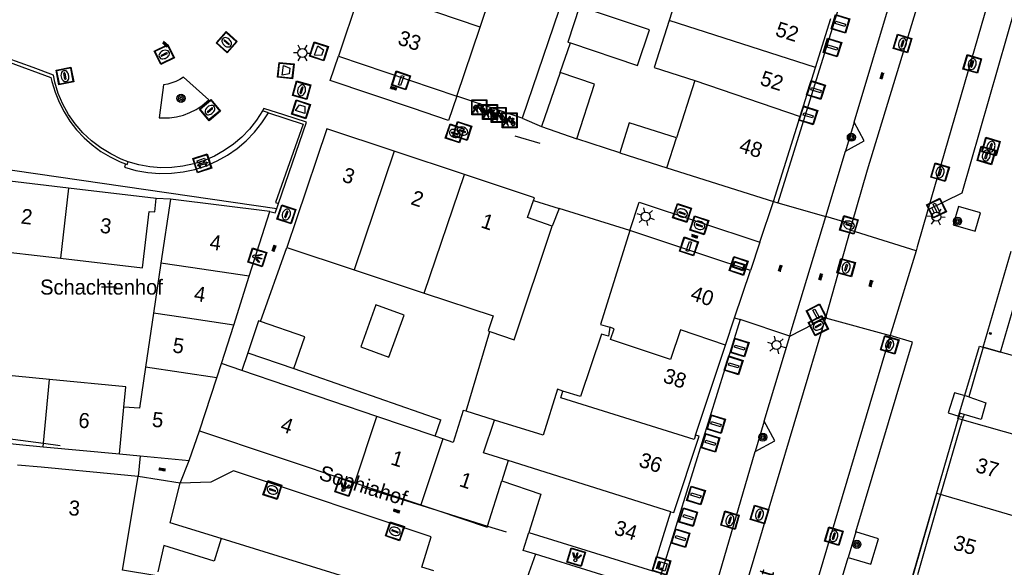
# Model space of a CAD drawing. Header units: metres. Extents: x 93870 to 95789, y 463036 to 464040.
# Tile 78 of 256: x 94095 to 94161, y 463589 to 463625. Entities that reach past the tile are written whole.
import ezdxf
from ezdxf.enums import TextEntityAlignment as Align

# ---------------------------------------------------------------- set-up
doc = ezdxf.new("R2010")
doc.units = ezdxf.units.M
doc.header["$LTSCALE"] = 25.4
for name, color, linetype in [('B_BEBOUWINGSGRENS_0', 1, 'Continuous'), ('B_LUIFEL_1', 200, 'Continuous'), ('B_OVERBOUWLIJN_LIJN_1', 7, 'Continuous'), ('B_TUSSENMUUR_0', 7, 'Continuous'), ('G_GRENS_ALGEMEEN_0', 7, 'Continuous'), ('Q_BANK_0', 7, 'Continuous'), ('Q_BLOEMBAK_0', 93, 'Continuous'), ('Q_BOOM_0', 3, 'Continuous'), ('Q_CAI-KAST_0', 10, 'Continuous'), ('Q_FIETSENREK_0', 6, 'Continuous'), ('Q_INSPECTIE_OF_RIOOLPUT_0', 253, 'Continuous'), ('Q_KOLK_0', 254, 'Continuous'), ('Q_LICHTMAST_0', 2, 'Continuous'), ('Q_LICHTPUNT_1', 7, 'Continuous'), ('Q_STRAATNAAMBORD_0', 7, 'Continuous'), ('Q_VERKEERSBORDPAAL_0', 40, 'Continuous'), ('Q_WATERLEIDINGPUT_0', 5, 'Continuous'), ('S_GBKN_SYMBOOL_OV_GROOT_0', 7, 'Continuous'), ('T_CULTUURGRENS_0', 76, 'Continuous'), ('T_HEK_0', 57, 'Continuous'), ('T_HEK_LIJN_0', 6, 'Continuous'), ('T_MUUR_30CM_0', 10, 'Continuous'), ('V_WEGGRENS_0', 7, 'Continuous'), ('Z_GBKN_HUISNUMMER_0', 252, 'Continuous'), ('Z_STRAATNAAM_0', 252, 'Continuous')]:
    doc.layers.add(name, color=color, linetype=linetype)
doc.layers.add('Q_PAAL_STEEN_0', color=7, linetype='Continuous', true_color=0xa97373)
doc.layers.add('Q_PAALTJE_0', color=7, linetype='Continuous', true_color=0x666666)

# ---------------------------------------------------------------- blocks, each defined once
blk = doc.blocks.new('Q_BLOEMBAK')
for points in [[(-0.5, 0.5), (0.5, 0.5), (0.5, -0.5), (-0.5, -0.5)], [(-0.336, 0.197), (0.331, 0.197), (0.19, -0.251), (-0.196, -0.251)]]:
    blk.add_lwpolyline(points, close=True)
blk.add_lwpolyline([(-0.442, 0.464), (0.438, 0.464, -0.414214), (0.459, 0.442), (0.459, -0.437, -0.414214), (0.438, -0.459), (-0.442, -0.459, -0.414214), (-0.463, -0.437), (-0.463, 0.442), (-0.463, 0.444), (-0.463, 0.446), (-0.463, 0.448), (-0.462, 0.45), (-0.461, 0.451), (-0.46, 0.453), (-0.459, 0.455), (-0.458, 0.456), (-0.457, 0.457), (-0.456, 0.459), (-0.454, 0.46), (-0.453, 0.461), (-0.451, 0.462), (-0.449, 0.462), (-0.447, 0.463), (-0.446, 0.463), (-0.444, 0.464), (-0.442, 0.464)], format="xyb")
blk = doc.blocks.new('Q_STRAATNAAMBORD')
for points in [[(-0.5, 0.5), (0.5, 0.5), (0.5, -0.5), (-0.5, -0.5)], [(-0.369, 0.22), (0.358, 0.22), (0.358, -0.214), (-0.369, -0.214)]]:
    blk.add_lwpolyline(points, close=True)
for points in [[(-0.442, 0.464), (0.438, 0.464, -0.414214), (0.459, 0.442), (0.459, -0.437, -0.414214), (0.438, -0.459), (-0.442, -0.459, -0.414214), (-0.463, -0.437), (-0.463, 0.442), (-0.463, 0.444), (-0.463, 0.446), (-0.463, 0.448), (-0.462, 0.45), (-0.461, 0.451), (-0.46, 0.453), (-0.459, 0.455), (-0.458, 0.456), (-0.457, 0.457), (-0.456, 0.459), (-0.454, 0.46), (-0.453, 0.461), (-0.451, 0.462), (-0.449, 0.462), (-0.447, 0.463), (-0.446, 0.463), (-0.444, 0.464), (-0.442, 0.464)], [(-0.287, 0.16), (0.281, 0.16, -0.414214), (0.303, 0.139), (0.303, -0.134, -0.414214), (0.281, -0.156), (-0.287, -0.156, -0.414214), (-0.308, -0.134), (-0.308, 0.139), (-0.308, 0.14), (-0.308, 0.142), (-0.307, 0.144), (-0.307, 0.146), (-0.306, 0.148), (-0.305, 0.149), (-0.304, 0.151), (-0.303, 0.152), (-0.302, 0.154), (-0.3, 0.155), (-0.299, 0.156), (-0.297, 0.157), (-0.296, 0.158), (-0.294, 0.159), (-0.292, 0.159), (-0.29, 0.16), (-0.288, 0.16), (-0.287, 0.16)]]:
    blk.add_lwpolyline(points, format="xyb")
blk = doc.blocks.new('Q_CAI-KAST')
for points in [[(-0.5, 0.5), (0.5, 0.5), (0.5, -0.5), (-0.5, -0.5)], [(-0.262, 0.264), (0.25, 0.264), (0.25, 0.187), (-0.262, 0.187)], [(-0.262, 0.107), (0.25, 0.107), (0.25, -0.332), (-0.262, -0.332)]]:
    blk.add_lwpolyline(points, close=True)
blk.add_lwpolyline([(-0.442, 0.464), (0.438, 0.464, -0.414214), (0.459, 0.442), (0.459, -0.437, -0.414214), (0.438, -0.459), (-0.442, -0.459, -0.414214), (-0.463, -0.437), (-0.463, 0.442), (-0.463, 0.444), (-0.463, 0.446), (-0.463, 0.448), (-0.462, 0.45), (-0.461, 0.451), (-0.46, 0.453), (-0.459, 0.455), (-0.458, 0.456), (-0.457, 0.457), (-0.456, 0.459), (-0.454, 0.46), (-0.453, 0.461), (-0.451, 0.462), (-0.449, 0.462), (-0.447, 0.463), (-0.446, 0.463), (-0.444, 0.464), (-0.442, 0.464)], format="xyb")
blk.add_circle((-0.177, -0.034), 0.0354)
blk = doc.blocks.new('Q_LICHTMAST')
for points in [[(-0.26, 0.15), (-0.52, 0.3)], [(0, 0.3), (0, 0.6)], [(0.26, 0.15), (0.52, 0.3)], [(-0.26, -0.15), (-0.52, -0.3)], [(0, -0.3), (0, -0.6)], [(0.26, -0.15), (0.52, -0.3)]]:
    blk.add_lwpolyline(points)
blk.add_circle((0, 0), 0.3)
blk = doc.blocks.new('Q_VERKEERSBORDPAAL')
for points in [[(-0.5, 0.5), (0.5, 0.5), (0.5, -0.5), (-0.5, -0.5)], [(-0.08, 0.333), (0.071, 0.333), (0.071, -0.329), (-0.08, -0.329)]]:
    blk.add_lwpolyline(points, close=True)
blk.add_lwpolyline([(-0.442, 0.464), (0.438, 0.464, -0.414214), (0.459, 0.442), (0.459, -0.437, -0.414214), (0.438, -0.459), (-0.442, -0.459, -0.414214), (-0.463, -0.437), (-0.463, 0.442), (-0.463, 0.444), (-0.463, 0.446), (-0.463, 0.448), (-0.462, 0.45), (-0.461, 0.451), (-0.46, 0.453), (-0.459, 0.455), (-0.458, 0.456), (-0.457, 0.457), (-0.456, 0.459), (-0.454, 0.46), (-0.453, 0.461), (-0.451, 0.462), (-0.449, 0.462), (-0.447, 0.463), (-0.446, 0.463), (-0.444, 0.464), (-0.442, 0.464)], format="xyb")
blk = doc.blocks.new('Q_PAAL_STEEN')
for points in [[(-0.5, 0.5), (0.5, 0.5), (0.5, -0.5), (-0.5, -0.5)], [(-0.08, 0.333), (0.071, 0.333), (0.071, -0.329), (-0.08, -0.329)]]:
    blk.add_lwpolyline(points, close=True)
blk.add_lwpolyline([(-0.442, 0.464), (0.438, 0.464, -0.414214), (0.459, 0.442), (0.459, -0.437, -0.414214), (0.438, -0.459), (-0.442, -0.459, -0.414214), (-0.463, -0.437), (-0.463, 0.442), (-0.463, 0.444), (-0.463, 0.446), (-0.463, 0.448), (-0.462, 0.45), (-0.461, 0.451), (-0.46, 0.453), (-0.459, 0.455), (-0.458, 0.456), (-0.457, 0.457), (-0.456, 0.459), (-0.454, 0.46), (-0.453, 0.461), (-0.451, 0.462), (-0.449, 0.462), (-0.447, 0.463), (-0.446, 0.463), (-0.444, 0.464), (-0.442, 0.464)], format="xyb")
blk = doc.blocks.new('Q_PAALTJE')
at = {"color": 251, "true_color": 0x666666, "xscale": 0.1, "yscale": 0.1, "zscale": 0.01}
blk.add_blockref('Q_PAAL_STEEN', (0, 0), dxfattribs=at)
blk = doc.blocks.new('Q_KOLK')
blk.add_lwpolyline([(-0.5, 0.5), (0.5, 0.5), (0.5, -0.5), (-0.5, -0.5)], close=True)
for points in [[(-0.442, 0.464), (0.438, 0.464, -0.414214), (0.459, 0.442), (0.459, -0.437, -0.414214), (0.438, -0.459), (-0.442, -0.459, -0.414214), (-0.463, -0.437), (-0.463, 0.442, -0.414214), (-0.442, 0.464)], [(-0.345, 0.105, 0.380426), (-0.276, -0.18)], [(-0.008, 0.266, 0.240218), (-0.345, 0.105)], [(-0.194, 0.045, 0.853344), (-0.194, -0.032)], [(0.331, 0.111, 0.240191), (-0.008, 0.266)], [(0.185, -0.032, 0.849746), (0.185, 0.045)], [(0.267, -0.176, 0.380426), (0.331, 0.111)], [(-0.276, -0.18, 0.148452), (0.012, -0.257)], [(0.012, -0.257, 0.131742), (0.267, -0.176)]]:
    blk.add_lwpolyline(points, format="xyb")
for points in [[(-0.194, 0.045), (0.185, 0.045)], [(0.185, -0.032), (-0.194, -0.032)]]:
    blk.add_lwpolyline(points)
blk = doc.blocks.new('Q_INSPECTIE_OF_RIOOLPUT')
blk.add_lwpolyline([(-0.5, 0.5), (0.5, 0.5), (0.5, -0.5), (-0.5, -0.5)], close=True)
for points in [[(-0.442, 0.464), (0.438, 0.464, -0.414214), (0.459, 0.442), (0.459, -0.437, -0.414214), (0.438, -0.459), (-0.442, -0.459, -0.414214), (-0.463, -0.437), (-0.463, 0.442), (-0.463, 0.444), (-0.463, 0.446), (-0.463, 0.448), (-0.462, 0.45), (-0.461, 0.451), (-0.46, 0.453), (-0.459, 0.455), (-0.458, 0.456), (-0.457, 0.457), (-0.456, 0.459), (-0.454, 0.46), (-0.453, 0.461), (-0.451, 0.462), (-0.449, 0.462), (-0.447, 0.463), (-0.446, 0.463), (-0.444, 0.464), (-0.442, 0.464)], [(-0.345, 0.105, 0.380426), (-0.276, -0.18)], [(-0.008, 0.266, 0.240218), (-0.345, 0.105)], [(-0.194, 0.045, 0.853344), (-0.194, -0.032)], [(0.331, 0.111, 0.240191), (-0.008, 0.266)], [(0.185, -0.032, 0.849746), (0.185, 0.045)], [(0.267, -0.176, 0.380426), (0.331, 0.111)], [(-0.276, -0.18, 0.148452), (0.012, -0.257)], [(0.012, -0.257, 0.131742), (0.267, -0.176)]]:
    blk.add_lwpolyline(points, format="xyb")
for points in [[(-0.194, 0.045), (0.185, 0.045)], [(0.185, -0.032), (-0.194, -0.032)]]:
    blk.add_lwpolyline(points)
blk = doc.blocks.new('Q_WATERLEIDINGPUT')
blk.add_lwpolyline([(-0.5, 0.5), (0.5, 0.5), (0.5, -0.5), (-0.5, -0.5)], close=True)
for points in [[(-0.442, 0.464), (0.438, 0.464, -0.414214), (0.459, 0.442), (0.459, -0.437, -0.414214), (0.438, -0.459), (-0.442, -0.459, -0.414214), (-0.463, -0.437), (-0.463, 0.442), (-0.463, 0.444), (-0.463, 0.446), (-0.463, 0.448), (-0.462, 0.45), (-0.461, 0.451), (-0.46, 0.453), (-0.459, 0.455), (-0.458, 0.456), (-0.457, 0.457), (-0.456, 0.459), (-0.454, 0.46), (-0.453, 0.461), (-0.451, 0.462), (-0.449, 0.462), (-0.447, 0.463), (-0.446, 0.463), (-0.444, 0.464), (-0.442, 0.464)], [(-0.345, 0.105, 0.380426), (-0.276, -0.18)], [(-0.008, 0.266, 0.240218), (-0.345, 0.105)], [(-0.194, 0.045, 0.853344), (-0.194, -0.032)], [(0.331, 0.111, 0.240191), (-0.008, 0.266)], [(0.185, -0.032, 0.849746), (0.185, 0.045)], [(0.267, -0.176, 0.380426), (0.331, 0.111)], [(-0.276, -0.18, 0.148452), (0.012, -0.257)], [(0.012, -0.257, 0.131742), (0.267, -0.176)]]:
    blk.add_lwpolyline(points, format="xyb")
for points in [[(-0.194, 0.045), (0.185, 0.045)], [(0.185, -0.032), (-0.194, -0.032)]]:
    blk.add_lwpolyline(points)
blk = doc.blocks.new('Q_BANK')
blk.add_lwpolyline([(-0.5, 0.5), (0.5, 0.5), (0.5, -0.5), (-0.5, -0.5)], close=True)
blk.add_lwpolyline([(-0.442, 0.464), (0.438, 0.464, -0.414214), (0.459, 0.442), (0.459, -0.437, -0.414214), (0.438, -0.459), (-0.442, -0.459, -0.414214), (-0.463, -0.437), (-0.463, 0.442), (-0.463, 0.444), (-0.463, 0.446), (-0.463, 0.448), (-0.462, 0.45), (-0.461, 0.451), (-0.46, 0.453), (-0.459, 0.455), (-0.458, 0.456), (-0.457, 0.457), (-0.456, 0.459), (-0.454, 0.46), (-0.453, 0.461), (-0.451, 0.462), (-0.449, 0.462), (-0.447, 0.463), (-0.446, 0.463), (-0.444, 0.464), (-0.442, 0.464)], format="xyb")
for points in [[(-0.267, 0.022), (-0.366, -0.078)], [(-0.18, 0.132), (-0.267, 0.132), (-0.267, 0.276)], [(-0.267, 0.276), (0.258, 0.276), (0.258, 0.132), (0.173, 0.132)], [(-0.18, 0.022), (-0.267, 0.022)], [(-0.267, 0.022), (-0.18, 0.022)], [(-0.18, 0.022), (-0.18, 0.132)], [(-0.18, 0.132), (-0.144, 0.132)], [(-0.144, 0.132), (-0.144, 0.022)], [(0.131, 0.132), (-0.144, 0.132)], [(0.131, 0.022), (-0.144, 0.022)], [(-0.144, 0.022), (0.131, 0.022)], [(0.131, 0.022), (-0.144, 0.022)], [(-0.144, 0.022), (0.131, 0.022)], [(-0.144, 0.022), (0.131, 0.022)], [(0.131, 0.022), (0.131, 0.132)], [(0.131, 0.132), (0.173, 0.132)], [(0.173, 0.132), (0.173, 0.022)], [(0.173, 0.022), (0.255, 0.022)], [(0.173, 0.022), (0.255, 0.022)], [(0.255, 0.022), (0.357, -0.078)], [(-0.236, -0.078), (-0.366, -0.078)], [(-0.192, -0.078), (-0.192, -0.27), (-0.236, -0.27), (-0.236, -0.078)], [(-0.236, -0.078), (-0.192, -0.078)], [(0.183, -0.078), (-0.192, -0.078)], [(0.226, -0.078), (0.226, -0.268), (0.183, -0.268), (0.183, -0.078)], [(0.183, -0.078), (0.226, -0.078)], [(0.357, -0.078), (0.226, -0.078)]]:
    blk.add_lwpolyline(points)
blk = doc.blocks.new('Q_LICHTPUNT')
for points in [[(-0.5, 0.5), (0.5, 0.5), (0.5, -0.5), (-0.5, -0.5)], [(-0.463, 0.464), (0.459, 0.464), (0.459, -0.459), (-0.463, -0.459)], [(-0.123, 0.08), (-0.077, 0.051), (-0.255, -0.233), (-0.301, -0.204)], [(-0.033, 0.032), (0.021, 0.032), (0.021, -0.303), (-0.033, -0.303)], [(0.075, 0.051), (0.121, 0.079), (0.293, -0.209), (0.247, -0.236)]]:
    blk.add_lwpolyline(points, close=True)
blk.add_circle((-0.002, 0.21), 0.103)
blk = doc.blocks.new('Q_FIETSENREK')
for points in [[(-0.5, 0.5), (0.5, 0.5), (0.5, -0.5), (-0.5, -0.5)], [(-0.063, 0.145), (0.184, 0.054), (0.037, -0.093)]]:
    blk.add_lwpolyline(points, close=True)
for points in [[(-0.442, 0.464), (0.438, 0.464, -0.414214), (0.459, 0.442), (0.459, -0.437, -0.414214), (0.438, -0.459), (-0.442, -0.459, -0.414214), (-0.463, -0.437), (-0.463, 0.442), (-0.463, 0.444), (-0.463, 0.446), (-0.463, 0.448), (-0.462, 0.45), (-0.461, 0.451), (-0.46, 0.453), (-0.459, 0.455), (-0.458, 0.456), (-0.457, 0.457), (-0.456, 0.459), (-0.454, 0.46), (-0.453, 0.461), (-0.451, 0.462), (-0.449, 0.462), (-0.447, 0.463), (-0.446, 0.463), (-0.444, 0.464), (-0.442, 0.464)], [(-0.181, 0.106, 0.847256), (-0.324, -0.144)], [(-0.193, 0.075, 0.842492), (-0.305, -0.118)], [(-0.171, 0.065, 0.053288), (-0.193, 0.075)], [(-0.185, -0.134, 0.502492), (-0.147, 0.044)], [(-0.149, 0.089, 0.06236), (-0.181, 0.106)], [(-0.165, -0.161, 0.494489), (-0.125, 0.068)], [(-0.324, -0.144, 0.089606), (-0.421, -0.348)], [(-0.296, -0.162, 0.110942), (-0.375, -0.348)], [(-0.294, -0.105, 0.006942), (-0.305, -0.118)], [(-0.296, -0.162, 0.02458), (-0.283, -0.168)], [(-0.212, -0.105, 0.381614), (-0.294, -0.105)], [(-0.283, -0.168, 0.148109), (-0.198, -0.173)], [(-0.223, -0.136, 0.533998), (-0.276, -0.136)], [(-0.276, -0.136, 0.009682), (-0.271, -0.138)], [(-0.271, -0.138, 0.120201), (-0.218, -0.144)], [(-0.218, -0.144, 0.003554), (-0.223, -0.136)], [(-0.185, -0.134, 0.017985), (-0.212, -0.105)], [(-0.122, -0.348, 0.075837), (-0.198, -0.173)], [(-0.075, -0.348, 0.094234), (-0.165, -0.161)], [(0.095, -0.16, 0.385208), (0.186, -0.333)], [(0.209, -0.054, 0.224648), (0.108, -0.128)], [(0.126, -0.171, 0.376993), (0.197, -0.303)], [(0.212, -0.086, 0.20829), (0.139, -0.139)], [(0.186, -0.333, 1), (0.287, -0.06)], [(0.197, -0.303, 1), (0.276, -0.09)], [(0.287, -0.06, 0.086253), (0.238, -0.051)], [(0.276, -0.09, 0.079305), (0.241, -0.083)]]:
    blk.add_lwpolyline(points, format="xyb")
for points in [[(-0.171, 0.065), (-0.263, -0.038), (-0.239, -0.059), (-0.147, 0.044)], [(0.081, 0.221), (-0.003, 0.252), (-0.149, 0.089)], [(-0.125, 0.068), (-0.086, 0.111), (0.018, -0.131), (0.095, -0.16)], [(0.238, -0.051), (0.229, 0.053), (0.261, 0.093), (0.302, 0.078), (0.314, 0.11), (0.192, 0.155), (0.18, 0.123), (0.231, 0.104), (0.207, 0.076), (-0.04, 0.167), (0, 0.216), (0.07, 0.191), (0.081, 0.221)], [(0.209, -0.054), (0.199, 0.029), (0.057, -0.108)], [(-0.421, -0.348), (-0.375, -0.348)], [(-0.122, -0.348), (-0.075, -0.348)], [(0.057, -0.108), (0.108, -0.128)], [(0.126, -0.171), (0.253, -0.218), (0.241, -0.083)], [(0.139, -0.139), (0.222, -0.17), (0.212, -0.086)]]:
    blk.add_lwpolyline(points)
blk = doc.blocks.new('Q_BOOM')
for radius in [0.27, 0.18, 0.09]:
    blk.add_circle((0, 0), radius)
blk = doc.blocks.new('S_GBKN_SYMBOOL_OV_GROOT')
for points in [[(-0.21875, 0.0625), (0.21875, 0.0625)], [(-0.21875, 0), (0.21875, 0)], [(-0.1875, 0.0625), (-0.1875, 0)], [(-0.125, 0.09375), (-0.125, 0.0625)], [(-0.125, 0), (-0.125, -0.0625)], [(-0.0625, 0.0625), (-0.0625, 0)], [(0, 0.09375), (0, 0.0625)], [(0, 0), (0, -0.0625)], [(0.0625, 0.0625), (0.0625, 0)], [(0.125, 0.09375), (0.125, 0.0625)], [(0.125, 0), (0.125, -0.0625)], [(0.1875, 0.0625), (0.1875, 0)], [(-0.21875, -0.0625), (0.21875, -0.0625)], [(-0.1875, -0.0625), (-0.1875, -0.09375)], [(-0.0625, -0.0625), (-0.0625, -0.09375)], [(0.0625, -0.0625), (0.0625, -0.09375)], [(0.1875, -0.0625), (0.1875, -0.09375)]]:
    blk.add_lwpolyline(points)

msp = doc.modelspace()

# ---------------------------------------------------------------- linework, layer by layer
at = {"layer": 'B_BEBOUWINGSGRENS_0'}
for p, q in [((94125.737, 463624.813), (94127.29, 463629.425)), ((94117.858, 463627.484), (94116.305, 463622.873)), ((94148.086, 463622.125), (94149.106, 463625.39)), ((94124.188, 463620.212), (94125.737, 463624.813)), ((94116.305, 463622.873), (94124.188, 463620.212)), ((94131.08, 463621.79), (94129.833, 463618.182)), ((94147.067, 463618.86), (94148.086, 463622.125)), ((94140.04, 463621.25), (94138.829, 463617.441)), ((94145.3, 463613.2), (94147.067, 463618.86)), ((94115.514, 463618.031), (94113.51, 463612.05)), ((94120.021, 463616.539), (94115.514, 463618.031)), ((94129.833, 463618.182), (94132.191, 463617.367)), ((94124.689, 463614.992), (94120.021, 463616.539)), ((94135.04, 463616.44), (94138.191, 463615.434)), ((94138.191, 463615.434), (94145.3, 463613.2)), ((94104.162, 463613.404), (94098.309, 463614.085)), ((94105.109, 463613.355), (94104.473, 463609.096)), ((94111.726, 463612.531), (94105.109, 463613.355)), ((94110.351, 463608.218), (94111.726, 463612.531)), ((94113.51, 463612.05), (94112.866, 463610.127)), ((94112.866, 463610.127), (94117.337, 463608.646)), ((94104.473, 463609.096), (94103.975, 463605.764)), ((94117.337, 463608.646), (94122.006, 463607.1)), ((94109.317, 463604.972), (94110.351, 463608.218)), ((94142.703, 463605.456), (94143.75, 463608.6)), ((94103.975, 463605.764), (94103.438, 463602.169)), ((94142.097, 463603.637), (94142.703, 463605.456)), ((94108.5, 463602.41), (94109.317, 463604.972)), ((94140.1, 463597.64), (94142.097, 463603.637)), ((94159.275, 463603.487), (94158.312, 463600.182)), ((94110.25, 463603.13), (94113.325, 463602.084)), ((94109.85, 463601.951), (94108.5, 463602.41)), ((94118.86, 463598.89), (94109.85, 463601.951)), ((94122.749, 463597.568), (94118.86, 463598.89)), ((94126.703, 463598.64), (94124.801, 463599.231)), ((94157.928, 463598.83), (94157.871, 463598.66)), ((94157.989, 463599.015), (94157.928, 463598.83)), ((94157.871, 463598.66), (94156.425, 463593.697)), ((94106.35, 463595.95), (94107.03, 463597.927)), ((94107.03, 463597.927), (94117.38, 463594.466)), ((94123.263, 463597.393), (94122.749, 463597.568)), ((94096.624, 463596.865), (94101.702, 463596.387)), ((94101.702, 463596.387), (94103.084, 463596.257)), ((94103.084, 463596.257), (94106.35, 463595.95)), ((94117.38, 463594.466), (94121.781, 463592.994)), ((94126.242, 463591.581), (94127.18, 463594.59)), ((94156.425, 463593.697), (94154.878, 463588.344)), ((94121.781, 463592.994), (94122.852, 463592.636)), ((94137.233, 463588.6), (94138.46, 463592.54)), ((94116.72, 463588.2), (94108.489, 463590.752))]:
    msp.add_line(p, q, dxfattribs=at)
for points in [[(94140.823, 463628.074), (94139.384, 463628.532), (94138.335, 463625.239)], [(94132.37, 463626.183), (94131.588, 463623.807), (94131.757, 463623.751)], [(94131.757, 463623.751), (94136.23, 463622.26), (94137.02, 463624.63), (94132.37, 463626.183)], [(94138.335, 463625.239), (94137.339, 463622.11), (94140.04, 463621.25)], [(94132.191, 463617.367), (94133.354, 463621.004), (94131.08, 463621.79)], [(94138.829, 463617.441), (94135.677, 463618.441), (94135.129, 463616.72), (94135.04, 463616.44)], [(94093.284, 463614.939), (94092.71, 463610.01), (94097.765, 463609.415)], [(94098.309, 463614.085), (94094.4, 463614.54), (94094.422, 463614.879), (94093.284, 463614.939)], [(94129.298, 463613.271), (94129.359, 463613.446), (94124.689, 463614.992)], [(94097.765, 463609.415), (94103.24, 463608.77), (94103.68, 463612.54), (94104.06, 463612.5), (94104.162, 463613.404)], [(94130.55, 463611.56), (94128.9, 463612.12), (94129.298, 463613.271)], [(94126.383, 463604.542), (94128.02, 463603.99), (94130.55, 463611.56)], [(94135.719, 463611.255), (94133.755, 463605), (94134.39, 463604.82)], [(94143.75, 463608.6), (94141.852, 463609.228), (94135.719, 463611.255)], [(94122.006, 463607.1), (94126.601, 463605.579), (94126.27, 463604.58), (94126.383, 463604.542)], [(94111.111, 463605.205), (94110.98, 463605.25), (94110.25, 463603.13)], [(94113.325, 463602.084), (94114.05, 463604.19), (94111.111, 463605.205)], [(94134.39, 463604.82), (94134.3, 463604.22), (94133.84, 463604.37), (94132.44, 463600.21), (94131.263, 463600.577)], [(94161.216, 463602.94), (94160.43, 463603.162), (94159.275, 463603.487)], [(94103.438, 463602.169), (94103.03, 463599.44), (94102, 463599.5)], [(94097.053, 463601.346), (94091.58, 463601.87), (94091.193, 463597.832)], [(94102, 463599.5), (94102.13, 463600.86), (94097.053, 463601.346)], [(94131.263, 463600.577), (94130.9, 463600.69), (94129.95, 463597.63), (94126.703, 463598.64)], [(94158.312, 463600.182), (94159.449, 463599.8), (94159.124, 463598.686), (94157.989, 463599.015)], [(94124.801, 463599.231), (94124.61, 463599.29), (94123.95, 463597.16), (94123.263, 463597.393)], [(94138.46, 463592.54), (94138.64, 463592.48), (94140.33, 463597.57), (94140.1, 463597.64)], [(94091.154, 463597.421), (94095.034, 463597.015), (94096.624, 463596.865)], [(94102.957, 463594.896), (94101.575, 463595.025), (94096.497, 463595.498), (94094.907, 463595.646)], [(94104.2, 463588.27), (94101.9, 463588.65), (94102.957, 463594.896)], [(94127.18, 463594.59), (94129.78, 463593.71), (94128.99, 463591.16), (94137.233, 463588.6)], [(94122.852, 463592.636), (94126.22, 463591.51), (94126.242, 463591.581)], [(94108.489, 463590.752), (94108.02, 463589.242), (94104.666, 463590.282), (94104.261, 463588.534)], [(94136.86, 463587.41), (94129.44, 463589.72), (94128.55, 463587.23), (94126.593, 463587.835)]]:
    msp.add_lwpolyline(points, dxfattribs=at)
at = {"layer": 'B_LUIFEL_1'}
msp.add_lwpolyline([(94120.679, 463605.636), (94118.799, 463606.318), (94117.78, 463603.511), (94119.66, 463602.828), (94120.679, 463605.636)], dxfattribs=at)
at = {"layer": 'B_OVERBOUWLIJN_LIJN_1'}
for points in [[(94157.871, 463598.66), (94157.574, 463598.751), (94159.011, 463603.566), (94160.43, 463603.162), (94162.291, 463609.548)], [(94103.084, 463596.257), (94103.02, 463595.577), (94102.957, 463594.896)], [(94156.425, 463593.697), (94156.161, 463593.756), (94154.614, 463588.42), (94153.074, 463583.112), (94151.521, 463577.807), (94150.001, 463572.513), (94150.287, 463572.457)], [(94129.44, 463589.72), (94128.62, 463589.97), (94128.99, 463591.16)]]:
    msp.add_lwpolyline(points, dxfattribs=at)
at = {"layer": 'B_TUSSENMUUR_0'}
for p, q in [((94125.737, 463624.813), (94117.858, 463627.484)), ((94148.086, 463622.125), (94138.335, 463625.239)), ((94140.04, 463621.25), (94147.067, 463618.86)), ((94138.191, 463615.434), (94138.829, 463617.441)), ((94120.021, 463616.539), (94117.337, 463608.646)), ((94122.006, 463607.1), (94124.689, 463614.992)), ((94098.309, 463614.085), (94097.765, 463609.415)), ((94108.19, 463601.464), (94103.438, 463602.169)), ((94108.19, 463601.464), (94108.5, 463602.41)), ((94107.03, 463597.927), (94108.19, 463601.464)), ((94096.646, 463597.095), (94097.053, 463601.346)), ((94101.702, 463596.387), (94102, 463599.5)), ((94117.38, 463594.466), (94118.86, 463598.89)), ((94166.996, 463596.053), (94157.871, 463598.66)), ((94096.624, 463596.865), (94096.646, 463597.095)), ((94123.263, 463597.393), (94121.781, 463592.994)), ((94127.602, 463595.942), (94127.18, 463594.59)), ((94138.46, 463592.54), (94127.602, 463595.942)), ((94165.516, 463591.023), (94156.425, 463593.697))]:
    msp.add_line(p, q, dxfattribs=at)
for points in [[(94110.351, 463608.218), (94106.45, 463608.801), (94104.473, 463609.096)], [(94109.317, 463604.972), (94105.952, 463605.471), (94103.975, 463605.764)], [(94142.097, 463603.637), (94139.094, 463604.651), (94138.425, 463602.671), (94134.436, 463604.016), (94134.674, 463604.724), (94134.39, 463604.82)], [(94140.1, 463597.64), (94140.005, 463597.346), (94131.124, 463600.13), (94131.263, 463600.577)], [(94127.602, 463595.942), (94125.955, 463596.458), (94126.703, 463598.64)]]:
    msp.add_lwpolyline(points, dxfattribs=at)
at = {"layer": 'G_GRENS_ALGEMEEN_0'}
for p, q in [((94111.63, 463619.093), (94111.233, 463619.222)), ((94157.647, 463598.913), (94157.928, 463598.83)), ((94122.749, 463597.568), (94123.12, 463598.66))]:
    msp.add_line(p, q, dxfattribs=at)
for points in [[(94094.361, 463622.481), (94097.141, 463621.459), (94097.205, 463621.176), (94097.413, 463620.48), (94097.683, 463619.807), (94098.015, 463619.161), (94098.405, 463618.549), (94098.85, 463617.975), (94099.345, 463617.445), (94099.888, 463616.963), (94100.472, 463616.533), (94101.094, 463616.158), (94101.748, 463615.843), (94102.11, 463615.7)], [(94102.11, 463615.7), (94102.045, 463615.472), (94102.807, 463615.258), (94103.587, 463615.119), (94104.377, 463615.057), (94105.168, 463615.072), (94105.955, 463615.164), (94106.729, 463615.333), (94107.482, 463615.576), (94108.209, 463615.892), (94108.901, 463616.277), (94109.552, 463616.728), (94110.156, 463617.24), (94110.707, 463617.809), (94111.2, 463618.429), (94111.63, 463619.093)], [(94111.63, 463619.093), (94113.949, 463618.343), (94112.114, 463613.123), (94112.3, 463613.067)], [(94102.11, 463615.7), (94102.228, 463615.654), (94102.28, 463615.83)], [(94158.312, 463600.182), (94157.345, 463600.464), (94156.936, 463599.122), (94157.647, 463598.913)]]:
    msp.add_lwpolyline(points, dxfattribs=at)
at = {"layer": 'T_CULTUURGRENS_0'}
msp.add_line((94129.298, 463613.271), (94131, 463612.73), dxfattribs=at)
at = {"layer": 'T_HEK_0'}
for p, q in [((94131.08, 463621.79), (94131.757, 463623.751)), ((94128.54, 463618.743), (94124.188, 463620.212)), ((94135.04, 463616.44), (94132.191, 463617.367)), ((94131, 463612.73), (94130.55, 463611.56)), ((94135.719, 463611.255), (94131, 463612.73)), ((94111.111, 463605.205), (94112.866, 463610.127)), ((94124.801, 463599.231), (94126.383, 463604.542)), ((94113.325, 463602.084), (94123.12, 463598.66)), ((94105.75, 463594.44), (94106.35, 463595.95)), ((94105.75, 463594.44), (94102.957, 463594.896))]:
    msp.add_line(p, q, dxfattribs=at)
for points in [[(94135.409, 463636.904), (94134.81, 463637.14), (94128.54, 463618.743)], [(94108.489, 463590.752), (94105.09, 463591.8), (94105.75, 463594.44)]]:
    msp.add_lwpolyline(points, dxfattribs=at)
at = {"layer": 'T_HEK_LIJN_0'}
msp.add_line((94129.75, 463617.06), (94128.07, 463617.54), dxfattribs=at)
msp.add_lwpolyline([(94093.066, 463620.089), (94091.794, 463615.675), (94112.189, 463612.74)], dxfattribs=at)
at = {"layer": 'T_MUUR_30CM_0'}
msp.add_line((94105.109, 463613.355), (94104.162, 463613.404), dxfattribs=at)
at = {"layer": 'V_WEGGRENS_0'}
for p, q in [((94150.66, 463618.47), (94154.2, 463630.32)), ((94150.834, 463629.922), (94145.588, 463613.117)), ((94095.95, 463622.106), (94094.227, 463622.748)), ((94105.973, 463621.469), (94105.728, 463621.318)), ((94114.168, 463618.478), (94112.651, 463618.969)), ((94128.54, 463618.743), (94129.833, 463618.182)), ((94112.3, 463613.067), (94114.168, 463618.478)), ((94150.66, 463618.47), (94150.1, 463616.55)), ((94148.783, 463612.203), (94150.1, 463616.55)), ((94112.189, 463612.74), (94112.3, 463613.067)), ((94135.719, 463611.255), (94136.343, 463613.143)), ((94136.343, 463613.143), (94144.385, 463610.484)), ((94144.385, 463610.484), (94145.3, 463613.2)), ((94145.3, 463613.2), (94145.588, 463613.117)), ((94145.588, 463613.117), (94148.783, 463612.203)), ((94150.518, 463611.687), (94148.783, 463612.203)), ((94150.403, 463611.289), (94148.767, 463605.456)), ((94150.403, 463611.289), (94150.518, 463611.687)), ((94154.794, 463609.921), (94150.403, 463611.289)), ((94144.385, 463610.484), (94143.75, 463608.6)), ((94154.794, 463609.921), (94153.142, 463604.495)), ((94159.275, 463603.487), (94161.133, 463609.885)), ((94148.767, 463605.456), (94136.567, 463564.663)), ((94142.703, 463605.456), (94143.065, 463605.335)), ((94146.37, 463604.234), (94148.767, 463605.456)), ((94148.767, 463605.456), (94153.076, 463604.277)), ((94146.37, 463604.234), (94143.065, 463605.335)), ((94153.076, 463604.277), (94140.869, 463563.392)), ((94144.677, 463598.56), (94146.37, 463604.234)), ((94153.142, 463604.495), (94153.076, 463604.277)), ((94110.25, 463603.13), (94109.85, 463601.951)), ((94144.677, 463598.56), (94144.076, 463596.543)), ((94141.327, 463587.161), (94144.076, 463596.543)), ((94150.778, 463591.199), (94150.27, 463589.493)), ((94146.81, 463577.88), (94150.27, 463589.493))]:
    msp.add_line(p, q, dxfattribs=at)
for points in [[(94166.797, 463652.718), (94165.107, 463645.514), (94155.58, 463612.63)], [(94168.53, 463652.26), (94166.85, 463645.06), (94157.84, 463613.74), (94155.58, 463612.63)], [(94150.518, 463611.687), (94151.561, 463615.298), (94156.258, 463630.739)], [(94124.188, 463620.212), (94123.64, 463618.588), (94121.236, 463619.4), (94115.757, 463621.249), (94116.305, 463622.873)], [(94102.28, 463615.83), (94101.824, 463616.024), (94101.122, 463616.36), (94100.458, 463616.766), (94099.839, 463617.237), (94099.271, 463617.77), (94098.761, 463618.358), (94098.314, 463618.995), (94097.934, 463619.674), (94097.626, 463620.389), (94097.392, 463621.131), (94097.3, 463621.603), (94095.95, 463622.106)], [(94105.728, 463621.318), (94105.469, 463621.191), (94105.2, 463621.089), (94104.922, 463621.014), (94104.638, 463620.966), (94104.345, 463618.771), (94105.042, 463618.766), (94105.507, 463618.832), (94105.962, 463618.949), (94106.401, 463619.115), (94106.82, 463619.328), (94107.212, 463619.587), (94107.66, 463619.959), (94105.973, 463621.469)], [(94111.233, 463619.222), (94110.832, 463618.6), (94110.373, 463618.019), (94109.859, 463617.487), (94109.295, 463617.007), (94108.687, 463616.585), (94108.04, 463616.224), (94107.362, 463615.928), (94106.658, 463615.7), (94105.934, 463615.542), (94105.199, 463615.455), (94104.459, 463615.441), (94103.721, 463615.499), (94102.993, 463615.629), (94102.28, 463615.83)], [(94112.651, 463618.969), (94111.326, 463619.398), (94111.233, 463619.222)], [(94150.1, 463616.55), (94151.34, 463617.23), (94150.66, 463618.47)], [(94111.726, 463612.531), (94112.084, 463612.434), (94112.189, 463612.74)], [(94155.58, 463612.63), (94154.873, 463610.179), (94154.794, 463609.921)], [(94157.622, 463612.855), (94157.259, 463611.634), (94158.728, 463611.21), (94159.091, 463612.431), (94157.622, 463612.855)], [(94146.37, 463604.234), (94146.476, 463604.589), (94148.783, 463612.203)], [(94143.065, 463605.335), (94134.386, 463577.42), (94134.813, 463577.291), (94134.602, 463576.583), (94131.906, 463567.316)], [(94150.778, 463591.199), (94154.544, 463603.836), (94153.076, 463604.277)], [(94157.647, 463598.913), (94151.521, 463577.807), (94148.522, 463567.424)], [(94157.989, 463599.015), (94157.701, 463599.099), (94157.647, 463598.913)], [(94144.076, 463596.543), (94145.376, 463597.253), (94144.677, 463598.56)], [(94122.65, 463588.6), (94121.851, 463588.843), (94122.472, 463590.865), (94109.304, 463595.269), (94107.785, 463594.511), (94105.75, 463594.44)], [(94150.27, 463589.493), (94151.788, 463589.041), (94152.296, 463590.747), (94150.778, 463591.199)]]:
    msp.add_lwpolyline(points, dxfattribs=at)
at = {"layer": 'Z_STRAATNAAM_0'}
for p, q in [((94100.508, 463607.516), (94101.508, 463607.516)), ((94091.193, 463597.832), (94096.646, 463597.095)), ((94096.646, 463597.095), (94097.761, 463596.944)), ((94117.923, 463594.169), (94122.852, 463592.636)), ((94122.852, 463592.636), (94126.242, 463591.581)), ((94126.242, 463591.581), (94127.472, 463591.199))]:
    msp.add_line(p, q, dxfattribs=at)

# ---------------------------------------------------------------- block references
at = {"layer": 'Q_BANK_0', "rotation": 17.94525323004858}
msp.add_blockref('Q_BANK', (94107.222, 463615.729), dxfattribs=at)
at = {"layer": 'Q_BLOEMBAK_0'}
for p, rotation in [((94115.002, 463623.192), 71.35362859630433), ((94112.79, 463621.909), 83.85888938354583), ((94113.805, 463619.338), 162.0650413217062)]:
    msp.add_blockref('Q_BLOEMBAK', p, dxfattribs=dict(at, rotation=rotation))
at = {"layer": 'Q_BOOM_0'}
for p, rotation in [((94105.809, 463620.065), 20.71321528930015), ((94150.483, 463617.474), 73.73979529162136), ((94157.556, 463611.886), 73.44292862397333), ((94144.578, 463597.507), 73.4076653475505), ((94150.845, 463590.372), 73.41791227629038)]:
    msp.add_blockref('Q_BOOM', p, dxfattribs=dict(at, rotation=rotation))
at = {"layer": 'Q_CAI-KAST_0', "rotation": 72.72910671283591}
msp.add_blockref('Q_CAI-KAST', (94137.821, 463588.941), dxfattribs=at)
at = {"layer": 'Q_FIETSENREK_0'}
for p in [(94125.68, 463619.471), (94126.403, 463619.154), (94126.983, 463618.963), (94127.705, 463618.598)]:
    msp.add_blockref('Q_FIETSENREK', p, dxfattribs=at)
at = {"layer": 'Q_INSPECTIE_OF_RIOOLPUT_0'}
for p, rotation in [((94113.845, 463620.605), 74.37164477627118), ((94159.48, 463616.264), 73.95076376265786), ((94150.133, 463608.794), 74.33261694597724)]:
    msp.add_blockref('Q_INSPECTIE_OF_RIOOLPUT', p, dxfattribs=dict(at, rotation=rotation))
at = {"layer": 'Q_KOLK_0'}
for p, rotation in [((94108.85, 463623.8), 138.1689115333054), ((94153.893, 463623.715), 73.0807559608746), ((94104.694, 463622.983), 26.1209067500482), ((94158.537, 463622.353), 73.84288547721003), ((94098.07, 463621.55), 101.0295312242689), ((94107.74, 463619.28), 39.7047870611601), ((94124.554, 463617.891), 161.3365547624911), ((94124.05, 463617.73), 161.3365547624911), ((94156.396, 463615.146), 73.84288547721), ((94112.833, 463612.339), 71.47600682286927), ((94139.201, 463612.433), 161.7040923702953), ((94140.344, 463611.614), 161.7040923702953), ((94150.317, 463611.631), 163.4371884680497), ((94148.284, 463604.924), 27.01266534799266), ((94153.039, 463603.649), 73.3759975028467), ((94111.901, 463593.992), 161.5076353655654), ((94144.363, 463592.357), 73.34960532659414), ((94120.061, 463591.242), 161.5076353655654), ((94149.318, 463590.913), 73.3759975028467)]:
    msp.add_blockref('Q_KOLK', p, dxfattribs=dict(at, rotation=rotation))
at = {"layer": 'Q_LICHTMAST_0'}
for p, rotation in [((94113.9, 463623.083), 88.48497363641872), ((94136.777, 463612.196), 71.710841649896), ((94156.138, 463612.185), 26.15798321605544), ((94145.491, 463603.642), 73.38602417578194)]:
    msp.add_blockref('Q_LICHTMAST', p, dxfattribs=dict(at, rotation=rotation))
at = {"layer": 'Q_LICHTPUNT_1'}
for p, rotation in [((94110.897, 463609.473), 72.31753037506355), ((94116.684, 463594.184), 161.5102640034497), ((94132.14, 463589.517), 162.7075506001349)]:
    msp.add_blockref('Q_LICHTPUNT', p, dxfattribs=dict(at, rotation=rotation))
at = {"layer": 'Q_PAAL_STEEN_0'}
for p, rotation in [((94149.751, 463625.027), 72.6632547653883), ((94149.217, 463623.449), 72.66325476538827), ((94148.126, 463620.615), 72.66325476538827), ((94147.61, 463618.93), 72.6632547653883), ((94143.037, 463603.473), 72.72910671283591), ((94142.637, 463602.286), 72.72910671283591), ((94141.464, 463598.375), 72.72910671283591), ((94141.087, 463597.132), 72.72910671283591), ((94140.125, 463593.621), 72.72910671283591), ((94139.612, 463592.185), 72.72910671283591), ((94139.094, 463590.782), 72.72910671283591)]:
    msp.add_blockref('Q_PAAL_STEEN', p, dxfattribs=dict(at, rotation=rotation))
at = {"layer": 'Q_PAALTJE_0', "rotation": 73.80653106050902}
msp.add_blockref('Q_PAALTJE', (94159.746, 463604.413), dxfattribs=at)
at = {"layer": 'Q_STRAATNAAMBORD_0', "rotation": 161.6919318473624}
msp.add_blockref('Q_STRAATNAAMBORD', (94142.971, 463608.91), dxfattribs=at)
at = {"layer": 'Q_VERKEERSBORDPAAL_0'}
for p, rotation in [((94120.469, 463621.253), 161.3472803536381), ((94156.157, 463612.744), 26.15798321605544), ((94139.653, 463610.201), 161.7109130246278), ((94148.141, 463605.706), 27.01266534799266)]:
    msp.add_blockref('Q_VERKEERSBORDPAAL', p, dxfattribs=dict(at, rotation=rotation))
at = {"layer": 'Q_WATERLEIDINGPUT_0'}
for p, rotation in [((94159.789, 463616.849), 73.95076376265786), ((94142.394, 463591.977), 73.66899931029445)]:
    msp.add_blockref('Q_WATERLEIDINGPUT', p, dxfattribs=dict(at, rotation=rotation))
at = {"layer": 'S_GBKN_SYMBOOL_OV_GROOT_0'}
for p, rotation in [((94104.77, 463623.655), 138.1689115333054), ((94152.52, 463621.575), 73.36731681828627), ((94119.973, 463620.731), 161.3519868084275), ((94140.046, 463610.871), 161.7109130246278), ((94112.007, 463610.086), 70.37567829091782), ((94145.743, 463608.758), 71.37367104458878), ((94148.444, 463608.188), 73.14348093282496), ((94151.781, 463607.746), 73.06660449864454), ((94104.555, 463595.349), 170.7273982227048), ((94120.186, 463592.579), 161.5064865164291)]:
    msp.add_blockref('S_GBKN_SYMBOOL_OV_GROOT', p, dxfattribs=dict(at, rotation=rotation))

# ---------------------------------------------------------------- texts
at = {"layer": 'Z_GBKN_HUISNUMMER_0', "linetype": 'Continuous'}
for s, rotation, p in [('52', 342.6, (94146.21, 463624.503)), ('33', 341.3, (94121.046, 463623.911)), ('52', 342.6, (94145.19, 463621.237)), ('48', 342.6, (94143.797, 463616.775)), ('3', 341.7, (94116.982, 463614.912)), ('2', 341.7, (94121.569, 463613.392)), ('2', 353.3, (94095.53, 463612.195)), ('3', 353.3, (94100.795, 463611.575)), ('1', 341.7, (94126.238, 463611.846)), ('4', 352.9, (94108.109, 463610.462)), ('4', 351.5, (94107.069, 463607.034)), ('40', 341.6, (94140.552, 463606.908)), ('5', 351.6, (94105.638, 463603.591)), ('38', 341.6, (94138.727, 463601.427)), ('6', 354.6, (94099.353, 463598.614)), ('5', 354.6, (94104.26, 463598.658)), ('4', 341.2, (94112.873, 463598.284)), ('1', 342.7, (94120.228, 463596.07)), ('36', 341.6, (94137.112, 463595.813)), ('37', 343.7, (94159.548, 463595.479)), ('1', 341.5, (94124.793, 463594.623)), ('3', 354.7, (94098.7, 463592.782)), ('34', 342.7, (94135.459, 463591.312)), ('35', 343.9, (94158.053, 463590.326))]:
    msp.add_text(s, height=1, rotation=rotation, dxfattribs=at).set_placement(p, align=Align.MIDDLE)
at = {"layer": 'Z_STRAATNAAM_0', "linetype": 'Continuous'}
for s, rotation, p in [('Schachtenhof', 360, (94100.508, 463607.516)), ('Sophiahof', 342.72288, (94117.923, 463594.169)), ('Uiterstegracht', 73.3776, (94143.792, 463584.628))]:
    msp.add_text(s, height=1, rotation=rotation, dxfattribs=at).set_placement(p, align=Align.MIDDLE)

doc.saveas('drawing.dxf')
